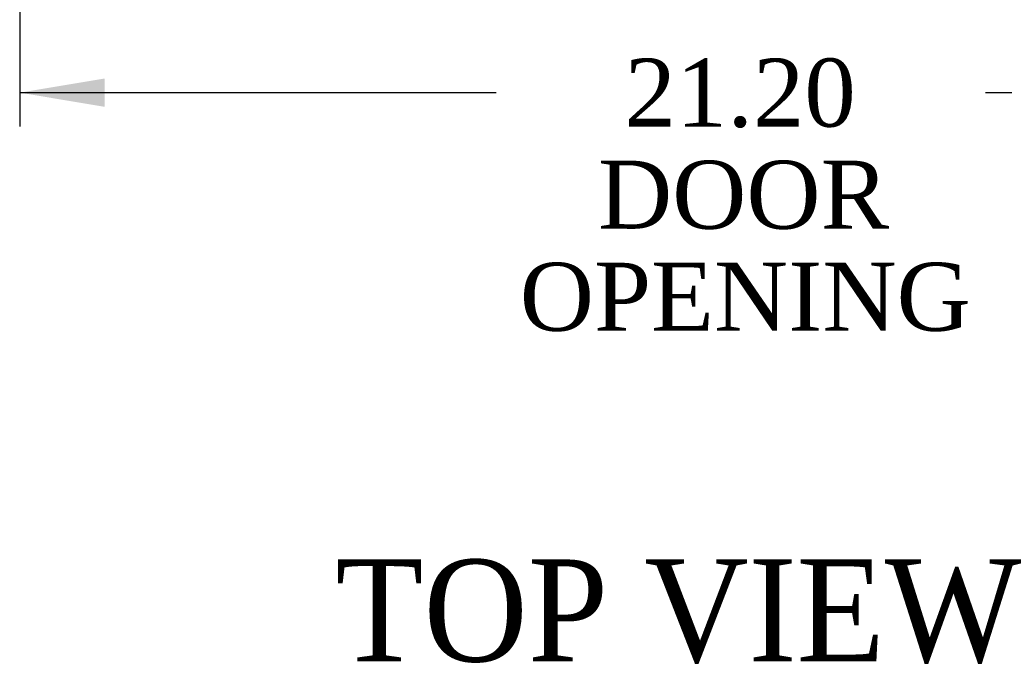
# Model space of a CAD drawing. Header units: inches. Extents: x 1 to 240, y -1 to 159.
# Tile 34 of 63: x 59 to 74, y 121 to 131. Entities that reach past the tile are written whole.
import ezdxf
from ezdxf.enums import TextEntityAlignment as Align

# ---------------------------------------------------------------- set-up
doc = ezdxf.new("R2010")
doc.units = ezdxf.units.IN
doc.header["$MEASUREMENT"] = 0
doc.layers.add('Default', color=7, linetype='Continuous')
doc.styles.add('SEACAD_Times_New_Roman', font='times.ttf')
doc.dimstyles.new('HAMMOND_(STH_-_240x160)', dxfattribs={"dimtxt": 1, "dimasz": 1.25, "dimexe": 0.5, "dimexo": 0.5, "dimgap": 0.25, "dimtad": 0, "dimtih": 1, "dimtoh": 1, "dimlfac": 0.125, "dimzin": 0, "dimdsep": 46, "dimtxsty": 'SEACAD_Times_New_Roman', "dimblk1": '_SE_FILLED', "dimblk2": '_SE_FILLED', "dimsah": 1, "dimcen": 0.5, "dimadec": 0, "dimazin": 0, "dimtfac": 0.8, "dimtofl": 0, "dimtmove": 0, "dimatfit": 3, "dimfxl": 1, "dimtolj": 1, "dimtzin": 0, "dimarcsym": 0})

# ---------------------------------------------------------------- blocks, each defined once
blk = doc.blocks.new('DMBLK2201')
at = {"layer": 'Default', "linetype": 'Continuous'}
for points in [[(60.721, 129.539), (60.721, 129.956), (59.471, 129.748)], [(79.417, 129.539), (80.667, 129.748), (79.417, 129.956)]]:
    blk.add_hatch(color=7, dxfattribs=at).paths.add_polyline_path(points)
at = {"layer": 'Default', "color": 7, "linetype": 'Continuous'}
for p, q in [((59.471, 132.449), (59.471, 129.248)), ((80.667, 132.449), (80.667, 129.248)), ((59.471, 129.748), (66.472, 129.748)), ((73.665, 129.748), (80.667, 129.748))]:
    blk.add_line(p, q, dxfattribs=at)
at = {"layer": 'Default', "color": 7, "linetype": 'Continuous', "style": 'SEACAD_Times_New_Roman'}
for s, p in [('21.20', (68.362, 130.248)), ('DOOR', (67.971, 128.748)), ('OPENING', (66.822, 127.248))]:
    blk.add_text(s, height=1, dxfattribs=at).set_placement(p, align=Align.TOP_LEFT)
blk = doc.blocks.new('_SE_FILLED')
at = {"color": 0}
blk.add_line((0, 0), (-1, 0), dxfattribs=at)
blk.add_solid([(0, 0), (-1, -0.1665), (-1, 0.1665), (0, 0)], dxfattribs=at)

msp = doc.modelspace()

# ---------------------------------------------------------------- texts
at = {"layer": 'Default', "color": 7, "linetype": 'Continuous', "style": 'SEACAD_Times_New_Roman'}
msp.add_text('TOP VIEW', height=1.5, dxfattribs=at).set_placement((64.107, 122.886), align=Align.TOP_LEFT)

# ---------------------------------------------------------------- dimensions: what is measured, and where the dimension line sits
at = {"layer": 'Default', "color": 7, "linetype": 'Continuous'}
dim = msp.add_linear_dim(base=(59.471, 129.748), p1=(59.471, 132.949), p2=(80.667, 132.949), angle=0, text='\\A1;<>\\PDOOR\\XOPENING', dimstyle='HAMMOND_(STH_-_240x160)', override={"dimlfac": 1}, dxfattribs=at)
dim.commit()
dim.dimension.update_dxf_attribs({"geometry": 'DMBLK2201', "text_midpoint": (70.069, 129.748), "dimtype": 161})

doc.saveas('drawing.dxf')
